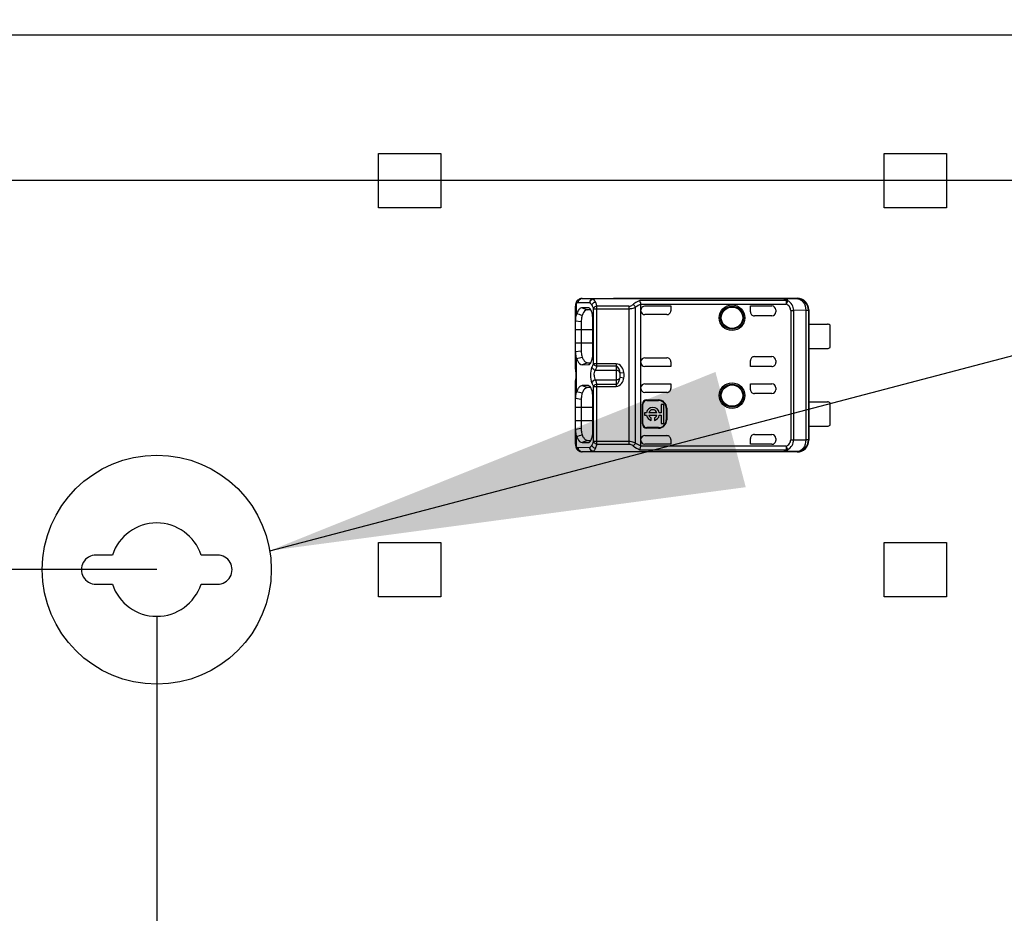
# Model space of a CAD drawing. Header units: millimetres. Extents: x 0 to 210, y 0 to 297.
# Tile 6 of 27: x 72.68 to 79.91, y 145.41 to 151.97. Entities that reach past the tile are written whole.
import ezdxf
from ezdxf.enums import TextEntityAlignment as Align

# ---------------------------------------------------------------- set-up
doc = ezdxf.new("R2010")
doc.units = ezdxf.units.MM
doc.header["$LTSCALE"] = 19.36
doc.linetypes.add('CENTER', pattern=[0.6, 0.375, -0.075, 0.075, -0.075])
doc.layers.get('0').update_dxf_attribs({"linetype": 'CONTINUOUS'})
doc.layers.add('Z_DIM_2D', color=7, linetype='CONTINUOUS')
doc.layers.add('Z_NOTICE', color=7, linetype='CONTINUOUS')
doc.styles.get("Standard").update_dxf_attribs({"font": 'txt', "width": 0.7})
doc.styles.add('TEXTSTYLE_3', font='helveticaneueltw1g-ltcn.otf')
doc.styles.add('TEXTSTYLE_4', font='gdt', dxfattribs={"width": 0.7})
doc.dimstyles.new('DIMSTYLE_1', dxfattribs={"dimtxt": 2.1, "dimasz": 3.5, "dimexe": 1.5, "dimexo": 0, "dimgap": 0.525, "dimtad": 1, "dimdec": 3, "dimlfac": 7.000007, "dimdsep": 46, "dimtxsty": 'TEXTSTYLE_3', "dimblk": '_FILLED', "dimblk1": '_FILLED', "dimblk2": '_FILLED', "dimcen": 0.09, "dimclrt": 5, "dimadec": 3, "dimazin": 2, "dimtol": 1, "dimtp": 0.4, "dimtm": 0.4, "dimtfac": 1, "dimtdec": 3, "dimtofl": 0, "dimtmove": 0, "dimatfit": 3, "dimldrblk": '_FILLED', "dimfxl": 0, "dimtolj": 1, "dimarcsym": 0})
doc.dimstyles.new('DIMSTYLE_2', dxfattribs={"dimtxt": 2.1, "dimasz": 3.5, "dimexe": 1.5, "dimexo": 0, "dimgap": 0.525, "dimtad": 1, "dimdec": 3, "dimlfac": 7.000007, "dimdsep": 46, "dimtxsty": 'TEXTSTYLE_3', "dimblk": '_FILLED', "dimblk1": '_FILLED', "dimblk2": '_FILLED', "dimcen": 0.09, "dimclrt": 5, "dimadec": 3, "dimazin": 2, "dimtol": 1, "dimtp": 0.3, "dimtm": 0.3, "dimtfac": 1, "dimtdec": 3, "dimtofl": 0, "dimtmove": 0, "dimatfit": 3, "dimldrblk": '_FILLED', "dimfxl": 0, "dimtolj": 1, "dimarcsym": 0})
doc.dimstyles.new('DIMSTYLE_5', dxfattribs={"dimtxt": 2.1, "dimasz": 3.5, "dimexe": 1.5, "dimexo": 0, "dimgap": 0.525, "dimtad": 0, "dimtih": 1, "dimtoh": 1, "dimdec": 3, "dimlfac": 7.000007, "dimdsep": 46, "dimtxsty": 'TEXTSTYLE_3', "dimblk": '_FILLED', "dimblk1": '_FILLED', "dimblk2": '_FILLED', "dimcen": 0.09, "dimclrt": 5, "dimadec": 3, "dimazin": 2, "dimtol": 1, "dimtp": 0.3, "dimtm": 0.3, "dimtfac": 1, "dimtdec": 3, "dimtofl": 0, "dimtmove": 0, "dimatfit": 3, "dimldrblk": '_FILLED', "dimfxl": 0, "dimtolj": 1, "dimarcsym": 0})
doc.dimstyles.new('DIMSTYLE_7', dxfattribs={"dimtxt": 2.1, "dimasz": 3.5, "dimexe": 1.5, "dimexo": 0, "dimgap": 0.525, "dimtad": 0, "dimtih": 1, "dimtoh": 1, "dimlfac": 7.000007, "dimdsep": 46, "dimtxsty": 'TEXTSTYLE_3', "dimblk": '_FILLED', "dimblk1": '_FILLED', "dimblk2": '_FILLED', "dimcen": 0.09, "dimclrt": 5, "dimazin": 2, "dimtol": 1, "dimtp": 0.3, "dimtm": 0.3, "dimtfac": 1, "dimtofl": 0, "dimtmove": 0, "dimatfit": 3, "dimldrblk": '_FILLED', "dimfxl": 0, "dimtolj": 1, "dimarcsym": 0})
doc.dimstyles.get("Standard").update_dxf_attribs({"dimtxt": 3.5, "dimasz": 3.5, "dimexe": 1.5, "dimexo": 0, "dimtad": 1, "dimdec": 3, "dimdsep": 46, "dimtxsty": 'Standard', "dimblk": '_FILLED', "dimblk1": '_FILLED', "dimblk2": '_FILLED', "dimcen": 0.09, "dimclrt": 5, "dimadec": 3, "dimazin": 2, "dimtol": 1, "dimtp": 0.001, "dimtm": 0.001, "dimtfac": 1, "dimtdec": 3, "dimtofl": 0, "dimtmove": 0, "dimatfit": 3, "dimldrblk": '_FILLED', "dimfxl": 0, "dimtolj": 1, "dimarcsym": 0})

# ---------------------------------------------------------------- blocks, each defined once
blk = doc.blocks.new('*D2')
at = {"layer": 'Z_DIM_2D', "color": 2, "linetype": 'Continuous', "transparency": 16777216}
for p, q in [((66.6881, 151.8604), (66.6881, 165.4488)), ((147.5451, 151.8604), (147.5451, 165.4488)), ((66.6881, 163.9488), (107.1166, 163.9488)), ((147.5451, 163.9488), (107.1166, 163.9488))]:
    blk.add_line(p, q, dxfattribs=at)
at = {"layer": 'Z_DIM_2D', "color": 5, "linetype": 'Continuous', "transparency": 16777216}
for s, height, style, p in [('566', 2.1, 'TEXTSTYLE_3', (105.025, 164.4738)), ('`', 1.47, 'TEXTSTYLE_4', (107.9981, 164.7888)), ('0.4', 1.47, 'TEXTSTYLE_3', (110.0898, 164.7888))]:
    blk.add_text(s, height=height, dxfattribs=dict(at, style=style)).set_placement(p, align=Align.CENTER)
blk = doc.blocks.new('_FILLED')
at = {"color": 0, "linetype": 'ByBlock'}
blk.add_solid([(0, 0), (-1, 0.125), (-1, -0.125)], dxfattribs=at)
blk = doc.blocks.new('_NONE')
blk = doc.blocks.new('*D5')
at = {"layer": 'Z_DIM_2D', "color": 2, "linetype": 'Continuous', "transparency": 16777216}
for p, q in [((73.6881, 147.9319), (60.1743, 147.9319)), ((61.6743, 147.9319), (61.6743, 145.9676)), ((61.6743, 144.0033), (61.6743, 145.9676)), ((61.6743, 145.9676), (61.6743, 133.4369)), ((66.6881, 144.0033), (60.1743, 144.0033))]:
    blk.add_line(p, q, dxfattribs=at)
at = {"layer": 'Z_DIM_2D', "color": 5, "linetype": 'Continuous', "transparency": 16777216}
for s, height, style, p in [('0.3', 1.47, 'TEXTSTYLE_3', (60.8343, 142.5568)), ('`', 1.47, 'TEXTSTYLE_4', (60.8343, 140.0885)), ('27.5', 2.1, 'TEXTSTYLE_3', (61.1493, 138.3735))]:
    blk.add_text(s, height=height, rotation=90, dxfattribs=dict(at, style=style)).set_placement(p, align=Align.RIGHT)
blk = doc.blocks.new('*D6')
at = {"layer": 'Z_DIM_2D', "color": 2, "linetype": 'Continuous', "transparency": 16777216}
for p, q in [((88.2595, 150.789), (56.784, 150.789)), ((58.284, 150.789), (58.284, 147.3961)), ((58.284, 144.0033), (58.284, 147.3961)), ((58.284, 147.3961), (58.284, 133.4292)), ((66.6881, 144.0033), (56.784, 144.0033))]:
    blk.add_line(p, q, dxfattribs=at)
at = {"layer": 'Z_DIM_2D', "color": 5, "linetype": 'Continuous', "transparency": 16777216}
for s, height, style, p in [('0.3', 1.47, 'TEXTSTYLE_3', (57.444, 142.549)), ('`', 1.47, 'TEXTSTYLE_4', (57.444, 140.0807)), ('47.5', 2.1, 'TEXTSTYLE_3', (57.759, 138.3657))]:
    blk.add_text(s, height=height, rotation=90, dxfattribs=dict(at, style=style)).set_placement(p, align=Align.RIGHT)
blk = doc.blocks.new('*D9')
at = {"layer": 'Z_DIM_2D', "color": 2, "linetype": 'Continuous', "transparency": 16777216}
blk.add_line((73.6881, 147.589), (73.6881, 140.3465), dxfattribs=at)
at = {"layer": 'Z_DIM_2D', "color": 5, "linetype": 'Continuous', "transparency": 16777216}
for s, height, style, p in [('49', 2.1, 'TEXTSTYLE_3', (71.5964, 137.1965)), ('`', 1.47, 'TEXTSTYLE_4', (73.8644, 137.5115)), ('0.3', 1.47, 'TEXTSTYLE_3', (75.956, 137.5115))]:
    blk.add_text(s, height=height, dxfattribs=dict(at, style=style)).set_placement(p, align=Align.CENTER)
blk = doc.blocks.new('*D12')
at = {"layer": 'Z_DIM_2D', "color": 2, "linetype": 'Continuous', "transparency": 16777216}
for p, q in [((88.2595, 150.4461), (88.2595, 143.2979)), ((88.2595, 143.2979), (94.121, 142.257)), ((94.121, 142.257), (94.121, 140.3465))]:
    blk.add_line(p, q, dxfattribs=at)
at = {"layer": 'Z_DIM_2D', "color": 5, "linetype": 'Continuous', "transparency": 16777216}
for s, height, style, p in [('151', 2.1, 'TEXTSTYLE_3', (92.0294, 137.1965)), ('`', 1.47, 'TEXTSTYLE_4', (95.0026, 137.5115)), ('0.3', 1.47, 'TEXTSTYLE_3', (97.0942, 137.5115))]:
    blk.add_text(s, height=height, dxfattribs=dict(at, style=style)).set_placement(p, align=Align.CENTER)
blk = doc.blocks.new('*D13')
at = {"layer": 'Z_DIM_2D', "color": 2, "linetype": 'Continuous', "transparency": 16777216}
for p, q in [((99.688, 147.589), (99.688, 143.1245)), ((99.688, 143.1245), (104.0129, 142.8143)), ((104.0129, 142.8143), (104.0129, 140.3465))]:
    blk.add_line(p, q, dxfattribs=at)
at = {"layer": 'Z_DIM_2D', "color": 5, "linetype": 'Continuous', "transparency": 16777216}
for s, height, style, p in [('231', 2.1, 'TEXTSTYLE_3', (101.9213, 137.1965)), ('`', 1.47, 'TEXTSTYLE_4', (104.8944, 137.5115)), ('0.3', 1.47, 'TEXTSTYLE_3', (106.9861, 137.5115))]:
    blk.add_text(s, height=height, dxfattribs=dict(at, style=style)).set_placement(p, align=Align.CENTER)
blk = doc.blocks.new('*D14')
at = {"layer": 'Z_DIM_2D', "color": 2, "linetype": 'Continuous', "transparency": 16777216}
blk.add_line((114.5452, 147.589), (114.5452, 140.3465), dxfattribs=at)
at = {"layer": 'Z_DIM_2D', "color": 5, "linetype": 'Continuous', "transparency": 16777216}
for s, height, style, p in [('335', 2.1, 'TEXTSTYLE_3', (112.4535, 137.1965)), ('`', 1.47, 'TEXTSTYLE_4', (115.4267, 137.5115)), ('0.3', 1.47, 'TEXTSTYLE_3', (117.5183, 137.5115))]:
    blk.add_text(s, height=height, dxfattribs=dict(at, style=style)).set_placement(p, align=Align.CENTER)
blk = doc.blocks.new('*D16')
at = {"layer": 'Z_DIM_2D', "color": 2, "linetype": 'Continuous', "transparency": 16777216}
for p, q in [((129.1166, 150.4461), (129.1166, 143.2845)), ((129.1166, 143.2845), (134.8166, 142.2069)), ((134.8166, 142.2069), (134.8166, 140.3465))]:
    blk.add_line(p, q, dxfattribs=at)
at = {"layer": 'Z_DIM_2D', "color": 5, "linetype": 'Continuous', "transparency": 16777216}
for s, height, style, p in [('437', 2.1, 'TEXTSTYLE_3', (132.7249, 137.1965)), ('`', 1.47, 'TEXTSTYLE_4', (135.6981, 137.5115)), ('0.3', 1.47, 'TEXTSTYLE_3', (137.7897, 137.5115))]:
    blk.add_text(s, height=height, dxfattribs=dict(at, style=style)).set_placement(p, align=Align.CENTER)
blk = doc.blocks.new('*D17')
at = {"layer": 'Z_DIM_2D', "color": 2, "linetype": 'Continuous', "transparency": 16777216}
for p, q in [((140.545, 147.589), (140.545, 143.014)), ((140.545, 143.014), (144.8263, 142.3936)), ((144.8263, 142.3936), (144.8263, 140.3465))]:
    blk.add_line(p, q, dxfattribs=at)
at = {"layer": 'Z_DIM_2D', "color": 5, "linetype": 'Continuous', "transparency": 16777216}
for s, height, style, p in [('517', 2.1, 'TEXTSTYLE_3', (142.7346, 137.1965)), ('`', 1.47, 'TEXTSTYLE_4', (145.7078, 137.5115)), ('0.3', 1.47, 'TEXTSTYLE_3', (147.7994, 137.5115))]:
    blk.add_text(s, height=height, dxfattribs=dict(at, style=style)).set_placement(p, align=Align.CENTER)

msp = doc.modelspace()

# ---------------------------------------------------------------- linework, layer by layer
at = {"color": 7, "linetype": 'Continuous'}
for p, q in [((66.68808, 151.86042), (147.54514, 151.86042)), ((75.31664, 150.58899), (75.31664, 150.98899)), ((75.31664, 150.98899), (75.77379, 150.98899)), ((75.77379, 150.98899), (75.77379, 150.58899)), ((79.03092, 150.58899), (79.03092, 150.98899)), ((79.03092, 150.98899), (79.48807, 150.98899)), ((79.48807, 150.98899), (79.48807, 150.58899)), ((75.77379, 150.58899), (75.31664, 150.58899)), ((79.48807, 150.58899), (79.03092, 150.58899)), ((76.77931, 149.9101), (76.77935, 149.91014)), ((76.81197, 149.92332), (77.04163, 149.92332)), ((76.89591, 149.92115), (76.89489, 149.92132)), ((78.29338, 149.92133), (76.89506, 149.92133)), ((77.04164, 149.92471), (78.39164, 149.92471)), ((78.39164, 149.92471), (78.38956, 149.92233)), ((76.76317, 149.87127), (76.76307, 149.86676)), ((76.76307, 149.42048), (76.76307, 149.86674)), ((76.76393, 149.87952), (76.76317, 149.87127)), ((76.85919, 149.85472), (76.81225, 149.85511)), ((76.87641, 149.84062), (76.85264, 149.84083)), ((76.86244, 149.85416), (76.85922, 149.85484)), ((76.88211, 149.82792), (76.8794, 149.83477)), ((77.24382, 149.88273), (77.24402, 149.88011)), ((77.24402, 148.84074), (77.24402, 149.88011)), ((77.27259, 149.86835), (77.46307, 149.86835)), ((77.46307, 149.86835), (77.46307, 149.83331)), ((78.04878, 149.82471), (78.04878, 149.86835)), ((78.04878, 149.86835), (78.20593, 149.86835)), ((78.2345, 149.83978), (78.2345, 149.82471)), ((78.47498, 149.83662), (78.47521, 148.88185)), ((78.47521, 149.83899), (78.477, 149.83899)), ((78.47735, 149.83899), (78.47735, 148.88185)), ((76.76309, 149.7591), (76.80579, 149.75345)), ((76.89093, 149.52487), (76.89093, 149.76773)), ((77.43448, 149.80473), (77.27259, 149.80473)), ((78.20593, 149.79614), (78.07736, 149.79614)), ((76.80574, 149.75345), (76.80579, 149.69614)), ((76.8058, 149.69614), (76.8058, 149.59614)), ((78.47704, 149.73542), (78.61307, 149.73542)), ((78.6345, 149.56399), (78.6345, 149.72828)), ((76.7631, 149.53313), (76.80579, 149.53884)), ((76.80579, 149.59614), (76.80573, 149.53884)), ((78.47704, 149.55685), (78.61307, 149.55685)), ((76.76898, 149.48852), (76.77166, 149.48274)), ((77.27259, 149.48754), (77.43448, 149.48754)), ((78.04878, 149.42392), (78.04878, 149.46756)), ((78.07736, 149.49614), (78.20593, 149.49614)), ((78.2345, 149.46756), (78.2345, 149.45249)), ((76.76307, 149.42047), (76.76314, 149.41672)), ((76.76314, 149.41672), (76.7632, 149.41523)), ((76.7632, 149.41523), (76.76355, 149.41035)), ((76.76355, 149.41035), (76.7641, 149.40488)), ((76.7641, 149.40488), (76.76553, 149.39269)), ((76.85264, 149.45143), (76.81219, 149.43717)), ((76.81219, 149.43717), (76.85915, 149.43756)), ((76.8526, 149.45144), (76.87649, 149.45165)), ((76.85916, 149.43754), (76.86329, 149.4383)), ((76.87934, 149.45741), (76.882, 149.46419)), ((77.46307, 149.42392), (77.27259, 149.42392)), ((77.46307, 149.45896), (77.46307, 149.42392)), ((78.20593, 149.42392), (78.04878, 149.42392)), ((77.09164, 149.36161), (77.09164, 149.36314)), ((77.09164, 149.35634), (77.09164, 149.36161)), ((76.7632, 149.30562), (76.76307, 149.30036)), ((76.76307, 148.85409), (76.76307, 149.30035)), ((76.85919, 149.28329), (76.81225, 149.28368)), ((76.87641, 149.26919), (76.85264, 149.2694)), ((76.86244, 149.28274), (76.85922, 149.28341)), ((76.88211, 149.25649), (76.8794, 149.26334)), ((77.27259, 149.29692), (77.46307, 149.29692)), ((77.46307, 149.29692), (77.46307, 149.26188)), ((78.04878, 149.25328), (78.04878, 149.29692)), ((78.04878, 149.29692), (78.20593, 149.29692)), ((78.2345, 149.26835), (78.2345, 149.25328)), ((76.8058, 149.18202), (76.76309, 149.18768)), ((76.80578, 149.18202), (76.8058, 149.02471)), ((76.89093, 148.95344), (76.89093, 149.1963)), ((77.43448, 149.2333), (77.27259, 149.2333)), ((77.28688, 149.17849), (77.37259, 149.17849)), ((78.20593, 149.22471), (78.07736, 149.22471)), ((77.25453, 149.00328), (77.25453, 149.14614)), ((77.25831, 149.00328), (77.25831, 149.14614)), ((77.28688, 149.17471), (77.37259, 149.17471)), ((77.39378, 149.1456), (77.39378, 149.08449)), ((77.41271, 149.1456), (77.39378, 149.1456)), ((77.41271, 149.00446), (77.41271, 149.1456)), ((77.42973, 149.11756), (77.42973, 149.03185)), ((77.43351, 149.11756), (77.43351, 149.03185)), ((78.47704, 149.16399), (78.61307, 149.16399)), ((78.6345, 148.99256), (78.6345, 149.15685)), ((77.26985, 149.08449), (77.26985, 149.06556)), ((77.28466, 149.08449), (77.26985, 149.08449)), ((77.26985, 149.06556), (77.28466, 149.06556)), ((77.36141, 149.08449), (77.3024, 149.08449)), ((77.3024, 149.06556), (77.36141, 149.06556)), ((77.32008, 149.02831), (77.32008, 149.04639)), ((77.34373, 149.04639), (77.34373, 149.02831)), ((77.39378, 149.08449), (77.37915, 149.08449)), ((77.37915, 149.06556), (77.39378, 149.06556)), ((77.39378, 149.06556), (77.39378, 149.00446)), ((76.80579, 148.96741), (76.76307, 148.96154)), ((76.80579, 149.02471), (76.80573, 148.96742)), ((77.37259, 148.97471), (77.28688, 148.97471)), ((77.37259, 148.97093), (77.28688, 148.97093)), ((77.39378, 149.00446), (77.41271, 149.00446)), ((78.47704, 148.98542), (78.61307, 148.98542)), ((76.87934, 148.88598), (76.882, 148.89276)), ((77.27259, 148.91612), (77.43448, 148.91612)), ((78.04878, 148.85249), (78.04878, 148.89614)), ((78.07736, 148.92471), (78.20593, 148.92471)), ((78.2345, 148.89614), (78.2345, 148.88107)), ((76.77142, 148.82018), (76.7761, 148.81397)), ((76.85264, 148.88), (76.81219, 148.86574)), ((76.81219, 148.86574), (76.85915, 148.86613)), ((76.8526, 148.88001), (76.87649, 148.88022)), ((76.85916, 148.86611), (76.86329, 148.86687)), ((77.24402, 148.84074), (77.24382, 148.8381)), ((77.46307, 148.85249), (77.27259, 148.85249)), ((77.46307, 148.88753), (77.46307, 148.85249)), ((78.20593, 148.85249), (78.04878, 148.85249)), ((78.47521, 148.88185), (78.47735, 148.88185)), ((76.7761, 148.81397), (76.77934, 148.81071)), ((76.81163, 148.79751), (76.81267, 148.79753)), ((77.04163, 148.79752), (76.81198, 148.79752)), ((76.89488, 148.79952), (76.8959, 148.79969)), ((76.89505, 148.79951), (78.29338, 148.79951)), ((78.39124, 148.79614), (77.04164, 148.79614)), ((75.31664, 147.73185), (75.31664, 148.13185)), ((75.31664, 148.13185), (75.77379, 148.13185)), ((75.77379, 148.13185), (75.77379, 147.73185)), ((79.03092, 147.73185), (79.03092, 148.13185)), ((79.03092, 148.13185), (79.48807, 148.13185)), ((79.48807, 148.13185), (79.48807, 147.73185)), ((73.36239, 148.039), (73.24165, 148.039)), ((74.1345, 148.039), (74.01376, 148.039)), ((73.24165, 147.82471), (73.36239, 147.82471)), ((74.01376, 147.82471), (74.1345, 147.82471)), ((75.77379, 147.73185), (75.31664, 147.73185)), ((79.48807, 147.73185), (79.03092, 147.73185))]:
    msp.add_line(p, q, dxfattribs=at)
at = {"color": 9, "linetype": 'Continuous'}
for p, q in [((76.81197, 149.92332), (76.89506, 149.92133)), ((76.89475, 149.92059), (76.89554, 149.9211)), ((78.29338, 149.92058), (76.89505, 149.92058)), ((78.31164, 149.90833), (77.23493, 149.90833)), ((78.29338, 149.92133), (78.38956, 149.92233)), ((78.29338, 149.92133), (78.29338, 149.92058)), ((78.32386, 149.90627), (78.31164, 149.88273)), ((76.77167, 149.80959), (76.77167, 149.88896)), ((76.78512, 149.89476), (76.86754, 149.89277)), ((76.81225, 149.85511), (76.85266, 149.84083)), ((76.86225, 149.85363), (76.85919, 149.85472)), ((76.86754, 149.89277), (76.86819, 149.89277)), ((76.89395, 149.84838), (76.89395, 149.4439)), ((76.89395, 149.84838), (77.15506, 149.84838)), ((76.9208, 149.42594), (76.9208, 149.86633)), ((77.15506, 149.86633), (76.9208, 149.86633)), ((77.15506, 149.86633), (77.15506, 148.85451)), ((77.20362, 148.86141), (77.20362, 149.85944)), ((77.24382, 149.88273), (78.31164, 149.88273)), ((78.31165, 149.89667), (78.31165, 149.88273)), ((78.34416, 149.8357), (78.36605, 149.83581)), ((78.34416, 149.8357), (78.34416, 148.88515)), ((78.45493, 149.83662), (78.36605, 149.83581)), ((78.36605, 148.88503), (78.36605, 149.83581)), ((78.45493, 149.83662), (78.45493, 148.88422)), ((78.45493, 149.83662), (78.47498, 149.83662)), ((76.76307, 149.69614), (76.89093, 149.69614)), ((76.89093, 149.59614), (76.76307, 149.59614)), ((76.77166, 149.23812), (76.77166, 149.48274)), ((76.76319, 149.41672), (76.76313, 149.42048)), ((76.76319, 149.41672), (76.7632, 149.41523)), ((77.06307, 149.4439), (76.89395, 149.4439)), ((77.06307, 149.39563), (76.91109, 149.39563)), ((76.9208, 149.42594), (76.91916, 149.42629)), ((77.06307, 149.42594), (76.9208, 149.42594)), ((77.06307, 149.4439), (77.06307, 149.27695)), ((76.76444, 149.3146), (76.76695, 149.33216)), ((76.91109, 149.32522), (77.06307, 149.32522)), ((77.09117, 149.34443), (77.11926, 149.34017)), ((77.09118, 149.37637), (77.11926, 149.38068)), ((77.09141, 149.37402), (77.09118, 149.37637)), ((77.09155, 149.37145), (77.09141, 149.37402)), ((77.09164, 149.36314), (77.09155, 149.37145)), ((76.76307, 149.30035), (76.76325, 149.30412)), ((76.76319, 149.30412), (76.7632, 149.30562)), ((76.81225, 149.28368), (76.85266, 149.26941)), ((76.86225, 149.2822), (76.85919, 149.28329)), ((76.89395, 149.27695), (76.89395, 148.87247)), ((76.89395, 149.27695), (77.06307, 149.27695)), ((76.9208, 148.85451), (76.9208, 149.29491)), ((76.9208, 149.29491), (77.06307, 149.29491)), ((77.28688, 149.17471), (77.28688, 149.17849)), ((77.37259, 149.17849), (77.37259, 149.17471)), ((76.76307, 149.12471), (76.89093, 149.12471)), ((77.25453, 149.14614), (77.25831, 149.14614)), ((77.42973, 149.11756), (77.43351, 149.11756)), ((76.89093, 149.02471), (76.76307, 149.02471)), ((77.25831, 149.00328), (77.25453, 149.00328)), ((77.28688, 148.97093), (77.28688, 148.97471)), ((77.37259, 148.97471), (77.37259, 148.97093)), ((77.43351, 149.03185), (77.42973, 149.03185)), ((76.77168, 148.83188), (76.77168, 148.91127)), ((76.8682, 148.82808), (76.78512, 148.82609)), ((77.15506, 148.87247), (76.89395, 148.87247)), ((76.9208, 148.85451), (77.15506, 148.85451)), ((78.31164, 148.8381), (77.24382, 148.8381)), ((78.31164, 148.8381), (78.31164, 148.81251)), ((78.32389, 148.81451), (78.31164, 148.8381)), ((78.34416, 148.88515), (78.36605, 148.88503)), ((78.36605, 148.88503), (78.45493, 148.88422)), ((78.47498, 148.88422), (78.45493, 148.88422)), ((76.89505, 148.79951), (76.81198, 148.79752)), ((76.89557, 148.79974), (76.89475, 148.80025)), ((76.89505, 148.80026), (78.29338, 148.80026)), ((77.23552, 148.81251), (78.31164, 148.81251)), ((78.29338, 148.80026), (78.29338, 148.79951)), ((78.38956, 148.79851), (78.29338, 148.79951)), ((78.38956, 148.79851), (78.39125, 148.79614))]:
    msp.add_line(p, q, dxfattribs=at)
at = {"color": 7, "linetype": 'Continuous'}
for points in [[(76.77935, 149.91013), (76.77677, 149.9076), (76.77195, 149.90149), (76.76822, 149.89467), (76.76558, 149.88731), (76.76393, 149.87952)], [(76.76532, 149.32636), (76.76456, 149.32001), (76.76389, 149.31404), (76.76338, 149.30842), (76.76321, 149.30563)], [(76.76553, 149.39269), (76.76627, 149.38592), (76.76693, 149.37871), (76.76742, 149.37116), (76.76766, 149.36336), (76.76763, 149.35551), (76.76732, 149.34776), (76.76678, 149.34025), (76.76608, 149.33311), (76.76532, 149.32636)], [(76.76307, 148.85408), (76.76312, 148.85082), (76.76377, 148.84248), (76.76529, 148.8346), (76.76781, 148.82713), (76.77142, 148.82018)]]:
    msp.add_lwpolyline(points, dxfattribs=at)
for centre, radius in [((77.91307, 149.78185), 0.09385), ((77.91307, 149.78185), 0.07857), ((77.91307, 149.21042), 0.09385), ((77.91307, 149.21042), 0.07857)]:
    msp.add_circle(centre, radius, dxfattribs=at)
at = {"color": 9, "linetype": 'Continuous'}
for centre in [(77.91307, 149.78185), (77.91307, 149.21042)]:
    msp.add_circle(centre, 0.08368, dxfattribs=at)
at = {"color": 7, "linetype": 'CENTER'}
msp.add_circle((73.68807, 147.93185), 0.8412, dxfattribs=at)
at = {"color": 9, "linetype": 'Continuous'}
for centre, radius, start, end in [((76.81206, 149.898), 0.02532, 90.195422, 99.748763), ((76.8395, 149.42133), 0.07645, 183.456303, 184.532085), ((76.92171, 149.36042), 0.19859, 354.146195, 5.853517), ((76.81206, 148.82284), 0.02532, 260.260283, 269.814722)]:
    msp.add_arc(centre, radius, start, end, dxfattribs=at)
at = {"color": 7, "linetype": 'Continuous'}
for centre, radius, start, end in [((78.38926, 149.83661), 0.08572, 0.00382, 89.796907), ((78.39164, 149.839), 0.08571, 359.999822, 89.999568), ((76.85243, 149.81757), 0.02326, 89.486185, 96.626345), ((77.27262, 149.83976), 0.0286, 153.014375, 179.97335), ((78.20592, 149.83977), 0.02858, 0.010416, 89.991919), ((76.8237, 149.78201), 0.05888, 152.086182, 158.7683), ((73.99345, 139.03036), 11.13182, 75.33371, 75.547245), ((78.20593, 149.82471), 0.02857, 270, 360), ((78.61307, 149.69971), 0.03571, 53.130102, 90), ((78.61307, 149.59256), 0.03571, 270, 306.869898), ((74.469, 158.45167), 9.26025, 284.398892, 284.655602), ((78.20593, 149.46756), 0.02857, 0, 90), ((76.85243, 149.24614), 0.02326, 89.486181, 96.626344), ((78.20593, 149.25328), 0.02857, 270, 360), ((73.89422, 138.04464), 11.55775, 75.377808, 75.583502), ((77.28688, 149.14614), 0.03235, 90, 180), ((77.37259, 149.11756), 0.06092, 0, 90), ((77.28688, 149.14614), 0.02857, 90, 180), ((77.33191, 149.07503), 0.04819, 11.327261, 168.672739), ((77.33191, 149.07503), 0.03099, 17.784655, 162.217904), ((77.37259, 149.11756), 0.05714, 359.984053, 90.01232), ((78.61307, 149.12828), 0.03571, 53.130102, 90), ((77.33191, 149.07503), 0.04819, 191.327261, 255.795811), ((77.33191, 149.07503), 0.03099, 197.784655, 247.568017), ((77.33191, 149.07503), 0.04819, 284.204189, 348.672739), ((77.33191, 149.07503), 0.03099, 292.431983, 342.215345), ((77.28688, 149.00328), 0.03235, 180, 270), ((77.28688, 149.00328), 0.02857, 180, 270), ((77.37259, 149.03185), 0.05714, 269.983957, 0.012262), ((77.37259, 149.03185), 0.06092, 270, 360), ((78.61307, 149.02114), 0.03571, 270, 306.869898), ((76.82597, 148.93992), 0.06139, 201.50001, 207.818717), ((74.50429, 157.72704), 9.10312, 284.423601, 284.684711), ((78.20593, 148.89614), 0.02857, 0.001296, 90), ((77.2726, 148.88107), 0.02858, 180.007462, 269.991792), ((78.38926, 148.88423), 0.08572, 270.202848, 359.99618), ((78.39164, 148.88185), 0.08571, 269.732264, 359.990358), ((73.68807, 147.93185), 0.34286, 18.209894, 161.790106), ((73.24165, 147.93185), 0.10714, 89.999809, 269.999809), ((74.1345, 147.93185), 0.10714, 269.999809, 90.000191), ((73.68807, 147.93185), 0.34286, 198.209894, 341.790106)]:
    msp.add_arc(centre, radius, start, end, dxfattribs=at)
for centre, major_axis, ratio, start_param, end_param in [((77.27259, 149.8333), (0, 0.02858), 0.9998477, -4.7123887, -3.1415927), ((77.43449, 149.8333), (0.02021, 0.02021), 0.9996955, 3.9268385, 5.4979394), ((78.07736, 149.82471), (0.02858, 0), 0.9998477, 3.1415919, 4.712389), ((77.27259, 149.45897), (0, 0.02858), 0.9998477, 0, 1.4133673), ((77.43449, 149.45897), (0.02021, -0.02021), 0.9996955, 0.7852456, 2.3563468), ((78.07736, 149.46756), (0.02858, 0), 0.9998477, 1.5707963, 3.1415927), ((77.27259, 149.45249), (0, 0.02857), 0.9999939, -4.712389, -3.1415927), ((78.20593, 149.45249), (0, 0.02857), 0.9999939, -3.1415927, -1.5707963), ((77.27259, 149.26188), (0, 0.02858), 0.9998477, -4.712389, -3.1415927), ((77.27259, 149.26835), (0, 0.02857), 0.9999939, 0, 1.411093), ((77.43449, 149.26188), (0.02021, 0.02021), 0.9996955, 3.9268385, 5.4979394), ((78.07736, 149.25328), (0.02858, 0), 0.9998477, 3.1415919, 4.712389), ((78.20593, 149.26835), (0, 0.02857), 0.9999939, -1.5707963, 0), ((77.27259, 148.88754), (0, 0.02858), 0.9998477, 0, 1.4133673), ((77.43449, 148.88754), (0.02021, -0.02021), 0.9996955, 0.7852459, 2.3563468), ((78.07736, 148.89614), (0.02858, 0), 0.9998477, 1.5707963, 3.1415927), ((78.20593, 148.88107), (0, 0.02857), 0.9999939, -3.1415937, -1.5707963)]:
    msp.add_ellipse(centre, major_axis=major_axis, ratio=ratio, start_param=start_param, end_param=end_param, dxfattribs=at)
at = {"color": 9, "linetype": 'Continuous'}
for points in [[(76.77168, 149.88896), (76.77089, 149.89641), (76.77377, 149.90506), (76.77931, 149.9101)], [(78.32386, 149.90627), (78.32002, 149.9078), (78.31577, 149.90845), (78.31164, 149.90833)], [(77.24402, 149.88011), (77.22988, 149.87474), (77.21617, 149.86788), (77.20362, 149.85944)], [(77.08149, 149.31251), (77.08655, 149.32241), (77.08992, 149.33338), (77.09117, 149.34443)], [(77.09117, 149.34443), (77.09168, 149.34837), (77.09164, 149.35237), (77.09164, 149.35634)], [(76.76319, 149.30412), (76.76342, 149.30763), (76.76392, 149.31112), (76.76444, 149.3146)], [(76.77168, 148.83188), (76.77089, 148.82442), (76.77377, 148.81577), (76.77932, 148.81073)], [(77.18743, 148.84099), (77.20183, 148.82916), (77.21825, 148.81948), (77.23552, 148.81251)], [(77.20362, 148.8614), (77.21617, 148.85296), (77.22988, 148.84611), (77.24402, 148.84074)], [(78.31164, 148.81251), (78.31578, 148.81234), (78.32003, 148.81301), (78.32389, 148.81451)]]:
    msp.add_open_spline(points, degree=3, dxfattribs=at)
at = {"color": 7, "linetype": 'Continuous'}
for points, knots in [([(76.81158, 149.92333), (76.80853, 149.92333), (76.79672, 149.92212), (76.78577, 149.91598), (76.77931, 149.9101)], [0, 0, 0, 0, 0.2589004, 1, 1, 1, 1]), ([(77.24382, 149.88273), (77.24336, 149.88541), (77.24152, 149.89421), (77.23896, 149.90342), (77.23493, 149.90833)], [0, 0, 0, 0, 0.2994174, 1, 1, 1, 1]), ([(78.31164, 149.90833), (78.31178, 149.90762), (78.31161, 149.90369), (78.31138, 149.89981), (78.31165, 149.89667)], [0, 0, 0, 0, 0.1876605, 1, 1, 1, 1]), ([(78.38956, 149.92233), (78.39818, 149.92227), (78.41639, 149.91714), (78.44589, 149.88994), (78.45487, 149.85776), (78.45493, 149.83662)], [0, 0, 0, 0, 0.220069, 0.4600823, 1, 1, 1, 1]), ([(76.81222, 149.85503), (76.80841, 149.85501), (76.79726, 149.85165), (76.78264, 149.835), (76.77518, 149.81915), (76.77167, 149.80959)], [0, 0, 0, 0, 0.1789345, 0.5217492, 1, 1, 1, 1]), ([(76.84975, 149.84067), (76.84615, 149.84026), (76.82757, 149.83299), (76.81816, 149.81344), (76.81187, 149.79909)], [0, 0, 0, 0, 0.1875835, 1, 1, 1, 1]), ([(76.87318, 149.84556), (76.87238, 149.84663), (76.86944, 149.85018), (76.86556, 149.85315), (76.86244, 149.85418)], [0, 0, 0, 0, 0.2901679, 1, 1, 1, 1]), ([(76.89099, 149.76773), (76.89097, 149.7733), (76.89021, 149.79359), (76.88697, 149.81398), (76.88211, 149.82792)], [0, 0, 0, 0, 0.27386, 1, 1, 1, 1]), ([(76.76882, 149.80334), (76.76762, 149.80026), (76.76348, 149.78577), (76.76308, 149.77058), (76.76307, 149.75889)], [0, 0, 0, 0, 0.2203663, 1, 1, 1, 1]), ([(76.81187, 149.79909), (76.81077, 149.79578), (76.80704, 149.78082), (76.80585, 149.76535), (76.80574, 149.75345)], [0, 0, 0, 0, 0.2266117, 1, 1, 1, 1]), ([(76.80573, 149.53884), (76.8057, 149.53464), (76.80607, 149.51927), (76.80826, 149.50375), (76.81188, 149.49315)], [0, 0, 0, 0, 0.2726941, 1, 1, 1, 1]), ([(76.76307, 149.53325), (76.76308, 149.52907), (76.76343, 149.51406), (76.76492, 149.49863), (76.76898, 149.48852)], [0, 0, 0, 0, 0.276902, 1, 1, 1, 1]), ([(76.77166, 149.48274), (76.7741, 149.47607), (76.78202, 149.45794), (76.79849, 149.4372), (76.81214, 149.43731)], [0, 0, 0, 0, 0.3425035, 1, 1, 1, 1]), ([(76.81188, 149.49315), (76.81459, 149.48698), (76.82295, 149.46988), (76.83948, 149.45132), (76.8526, 149.45144)], [0, 0, 0, 0, 0.3394413, 1, 1, 1, 1]), ([(76.882, 149.46419), (76.88348, 149.46841), (76.88914, 149.48815), (76.89094, 149.50885), (76.89095, 149.52487)], [0, 0, 0, 0, 0.2183536, 1, 1, 1, 1]), ([(76.86329, 149.43827), (76.86418, 149.43858), (76.86813, 149.44047), (76.87125, 149.44376), (76.87326, 149.44651)], [0, 0, 0, 0, 0.2172865, 1, 1, 1, 1]), ([(76.81222, 149.2836), (76.80841, 149.28358), (76.79725, 149.28022), (76.78263, 149.26355), (76.77517, 149.24769), (76.77166, 149.23812)], [0, 0, 0, 0, 0.1789107, 0.52174, 1, 1, 1, 1]), ([(76.84975, 149.26925), (76.84615, 149.26883), (76.82757, 149.26156), (76.81816, 149.24201), (76.81187, 149.22767)], [0, 0, 0, 0, 0.1875835, 1, 1, 1, 1]), ([(76.87318, 149.27413), (76.87238, 149.2752), (76.86944, 149.27875), (76.86556, 149.28172), (76.86244, 149.28275)], [0, 0, 0, 0, 0.2901692, 1, 1, 1, 1]), ([(76.89099, 149.1963), (76.89097, 149.20187), (76.89021, 149.22216), (76.88697, 149.24255), (76.88211, 149.25649)], [0, 0, 0, 0, 0.2738595, 1, 1, 1, 1]), ([(76.77166, 149.23812), (76.77055, 149.23603), (76.76622, 149.22653), (76.76459, 149.21605), (76.76388, 149.20806)], [0, 0, 0, 0, 0.2280538, 1, 1, 1, 1]), ([(76.81187, 149.22767), (76.81078, 149.22436), (76.80704, 149.2094), (76.80585, 149.19392), (76.80578, 149.18202)], [0, 0, 0, 0, 0.2266209, 1, 1, 1, 1]), ([(76.76307, 148.96197), (76.76307, 148.95782), (76.76341, 148.94287), (76.76489, 148.92753), (76.76885, 148.91742)], [0, 0, 0, 0, 0.2764812, 1, 1, 1, 1]), ([(76.80573, 148.96742), (76.80569, 148.96321), (76.80607, 148.94783), (76.80826, 148.93231), (76.81189, 148.92171)], [0, 0, 0, 0, 0.2727032, 1, 1, 1, 1]), ([(76.77168, 148.91127), (76.77412, 148.9046), (76.78203, 148.88649), (76.7985, 148.86577), (76.81214, 148.86588)], [0, 0, 0, 0, 0.3425044, 1, 1, 1, 1]), ([(76.81189, 148.92171), (76.8146, 148.91554), (76.82296, 148.89844), (76.83948, 148.87989), (76.8526, 148.88001)], [0, 0, 0, 0, 0.3394305, 1, 1, 1, 1]), ([(76.882, 148.89276), (76.88348, 148.89698), (76.88914, 148.91672), (76.89094, 148.93742), (76.89095, 148.95344)], [0, 0, 0, 0, 0.2183536, 1, 1, 1, 1]), ([(76.86329, 148.86684), (76.86418, 148.86715), (76.86813, 148.86904), (76.87125, 148.87234), (76.87326, 148.87508)], [0, 0, 0, 0, 0.2172863, 1, 1, 1, 1]), ([(77.23552, 148.81251), (77.23652, 148.81386), (77.24072, 148.82191), (77.24267, 148.83086), (77.24382, 148.8381)], [0, 0, 0, 0, 0.1864078, 1, 1, 1, 1]), ([(78.45493, 148.88422), (78.45487, 148.86308), (78.44589, 148.8309), (78.41639, 148.80371), (78.39818, 148.79857), (78.38956, 148.79851)], [0, 0, 0, 0, 0.5399176, 0.7799309, 1, 1, 1, 1]), ([(76.77932, 148.81073), (76.78578, 148.80486), (76.79671, 148.79873), (76.8085, 148.79752), (76.81155, 148.79751)], [0, 0, 0, 0, 0.7411355, 1, 1, 1, 1])]:
    msp.add_open_spline(points, degree=3, knots=knots, dxfattribs=at)
at = {"color": 9, "linetype": 'Continuous'}
for points, knots in [([(76.78512, 149.89476), (76.78514, 149.90129), (76.78948, 149.91456), (76.80158, 149.9219), (76.80777, 149.92296)], [0, 0, 0, 0, 0.5097103, 1, 1, 1, 1]), ([(76.89506, 149.92133), (76.88814, 149.92131), (76.87357, 149.91476), (76.86822, 149.89998), (76.8682, 149.89276)], [0, 0, 0, 0, 0.4890243, 1, 1, 1, 1]), ([(76.89554, 149.9211), (76.88863, 149.92085), (76.8743, 149.91433), (76.86861, 149.89992), (76.8682, 149.89276)], [0, 0, 0, 0, 0.4909555, 1, 1, 1, 1]), ([(76.8682, 149.89276), (76.86871, 149.89959), (76.87466, 149.91317), (76.88796, 149.91975), (76.89464, 149.92049)], [0, 0, 0, 0, 0.5048995, 1, 1, 1, 1]), ([(76.91027, 149.89848), (76.90916, 149.90094), (76.90522, 149.90896), (76.90001, 149.91672), (76.89505, 149.92058)], [0, 0, 0, 0, 0.2998921, 1, 1, 1, 1]), ([(77.23493, 149.90833), (77.22226, 149.90299), (77.20587, 149.89402), (77.19111, 149.88286), (77.18743, 149.87985)], [0, 0, 0, 0, 0.7433247, 1, 1, 1, 1]), ([(78.32386, 149.90627), (78.32188, 149.91064), (78.31349, 149.92055), (78.30053, 149.92131), (78.29338, 149.92133)], [0, 0, 0, 0, 0.4020143, 1, 1, 1, 1]), ([(78.29338, 149.92058), (78.29852, 149.92029), (78.30843, 149.92011), (78.3114, 149.91129), (78.31164, 149.90833)], [0, 0, 0, 0, 0.6343587, 1, 1, 1, 1]), ([(78.36605, 149.83581), (78.36586, 149.85), (78.35766, 149.87883), (78.33598, 149.89899), (78.32386, 149.90627)], [0, 0, 0, 0, 0.5009205, 1, 1, 1, 1]), ([(76.77168, 149.88896), (76.77019, 149.88789), (76.76426, 149.88204), (76.76307, 149.87306), (76.76307, 149.86674)], [0, 0, 0, 0, 0.2251546, 1, 1, 1, 1]), ([(76.77167, 149.88896), (76.77271, 149.8899), (76.77653, 149.893), (76.78157, 149.89485), (76.78512, 149.89476)], [0, 0, 0, 0, 0.2825722, 1, 1, 1, 1]), ([(76.86819, 149.89277), (76.8696, 149.89186), (76.87588, 149.88693), (76.88042, 149.88013), (76.88342, 149.87463)], [0, 0, 0, 0, 0.2116246, 1, 1, 1, 1]), ([(76.88342, 149.87463), (76.8853, 149.88354), (76.89529, 149.89424), (76.90707, 149.89794), (76.91027, 149.89848)], [0, 0, 0, 0, 0.7374008, 1, 1, 1, 1]), ([(76.88342, 149.87463), (76.88444, 149.87277), (76.8887, 149.86434), (76.89189, 149.8554), (76.89395, 149.84838)], [0, 0, 0, 0, 0.2247274, 1, 1, 1, 1]), ([(76.9208, 149.86633), (76.9178, 149.8658), (76.9074, 149.8628), (76.89688, 149.85574), (76.89395, 149.84838)], [0, 0, 0, 0, 0.2774082, 1, 1, 1, 1]), ([(76.9208, 149.86633), (76.92006, 149.86937), (76.91723, 149.88029), (76.91363, 149.89104), (76.91027, 149.89848)], [0, 0, 0, 0, 0.2767387, 1, 1, 1, 1]), ([(77.15506, 149.86633), (77.15823, 149.86636), (77.17009, 149.86798), (77.18073, 149.87434), (77.18743, 149.87985)], [0, 0, 0, 0, 0.2676764, 1, 1, 1, 1]), ([(77.15506, 149.84838), (77.15947, 149.84844), (77.17613, 149.84945), (77.19246, 149.85434), (77.20362, 149.85944)], [0, 0, 0, 0, 0.2641513, 1, 1, 1, 1]), ([(77.20362, 149.85944), (77.20084, 149.86552), (77.19571, 149.87292), (77.18909, 149.87864), (77.18743, 149.87985)], [0, 0, 0, 0, 0.7650402, 1, 1, 1, 1]), ([(78.34416, 149.8357), (78.34367, 149.84553), (78.33702, 149.86585), (78.32011, 149.87755), (78.31164, 149.88273)], [0, 0, 0, 0, 0.4979509, 1, 1, 1, 1]), ([(76.76697, 149.3885), (76.76666, 149.39114), (76.76544, 149.40007), (76.76379, 149.40895), (76.76329, 149.41529)], [0, 0, 0, 0, 0.2947245, 1, 1, 1, 1]), ([(76.88424, 149.4191), (76.8763, 149.4008), (76.87021, 149.36048), (76.87589, 149.31977), (76.88424, 149.30175)], [0, 0, 0, 0, 0.5009393, 1, 1, 1, 1]), ([(76.89395, 149.4439), (76.89326, 149.44157), (76.89059, 149.43309), (76.88724, 149.42482), (76.88424, 149.4191)], [0, 0, 0, 0, 0.2731708, 1, 1, 1, 1]), ([(76.91109, 149.39563), (76.9018, 149.39721), (76.88982, 149.40492), (76.88486, 149.41632), (76.88424, 149.4191)], [0, 0, 0, 0, 0.7683841, 1, 1, 1, 1]), ([(76.89395, 149.4439), (76.89477, 149.44181), (76.90063, 149.43279), (76.91131, 149.42878), (76.91916, 149.42629)], [0, 0, 0, 0, 0.2138054, 1, 1, 1, 1]), ([(76.90009, 149.36042), (76.89958, 149.36729), (76.90185, 149.37981), (76.90717, 149.39162), (76.91109, 149.39563)], [0, 0, 0, 0, 0.5516228, 1, 1, 1, 1]), ([(76.91109, 149.39563), (76.91203, 149.39782), (76.91594, 149.4077), (76.91887, 149.41794), (76.9208, 149.42594)], [0, 0, 0, 0, 0.2249834, 1, 1, 1, 1]), ([(77.11926, 149.38068), (77.11701, 149.39554), (77.10579, 149.42386), (77.07776, 149.4439), (77.06307, 149.4439)], [0, 0, 0, 0, 0.5056663, 1, 1, 1, 1]), ([(77.09118, 149.37637), (77.09009, 149.38617), (77.08506, 149.4035), (77.07278, 149.42562), (77.06307, 149.42594)], [0, 0, 0, 0, 0.5035458, 1, 1, 1, 1]), ([(77.09118, 149.37637), (77.08995, 149.38188), (77.08183, 149.39244), (77.06943, 149.39563), (77.06307, 149.39563)], [0, 0, 0, 0, 0.470052, 1, 1, 1, 1]), ([(76.76695, 149.33216), (76.76748, 149.33671), (76.76919, 149.35544), (76.76867, 149.37438), (76.76697, 149.3885)], [0, 0, 0, 0, 0.2436459, 1, 1, 1, 1]), ([(76.91109, 149.32522), (76.9018, 149.32363), (76.88982, 149.31592), (76.88486, 149.30452), (76.88424, 149.30175)], [0, 0, 0, 0, 0.768384, 1, 1, 1, 1]), ([(76.90009, 149.36042), (76.89982, 149.35354), (76.90181, 149.34107), (76.90713, 149.32918), (76.91109, 149.32522)], [0, 0, 0, 0, 0.5516416, 1, 1, 1, 1]), ([(76.9208, 149.29491), (76.92011, 149.29774), (76.91746, 149.30802), (76.91412, 149.31814), (76.91109, 149.32522)], [0, 0, 0, 0, 0.2745511, 1, 1, 1, 1]), ([(77.09117, 149.34443), (77.08993, 149.33893), (77.0818, 149.3284), (77.06943, 149.32522), (77.06307, 149.32522)], [0, 0, 0, 0, 0.4701113, 1, 1, 1, 1]), ([(77.06307, 149.27695), (77.07775, 149.27842), (77.1064, 149.29604), (77.11636, 149.32545), (77.11926, 149.34017)], [0, 0, 0, 0, 0.4959693, 1, 1, 1, 1]), ([(76.88424, 149.30175), (76.88517, 149.29996), (76.88905, 149.29196), (76.89201, 149.28354), (76.89395, 149.27695)], [0, 0, 0, 0, 0.226663, 1, 1, 1, 1]), ([(76.89395, 149.27695), (76.89479, 149.27906), (76.90109, 149.28834), (76.9122, 149.29338), (76.9208, 149.29491)], [0, 0, 0, 0, 0.2066034, 1, 1, 1, 1]), ([(77.06307, 149.29491), (77.06534, 149.29489), (77.07393, 149.2986), (77.07856, 149.30671), (77.08149, 149.31251)], [0, 0, 0, 0, 0.25903, 1, 1, 1, 1]), ([(76.76307, 148.85409), (76.76307, 148.85167), (76.76335, 148.84367), (76.76705, 148.83517), (76.77168, 148.83188)], [0, 0, 0, 0, 0.2994037, 1, 1, 1, 1]), ([(76.78512, 148.82609), (76.78157, 148.826), (76.77654, 148.82784), (76.77271, 148.83094), (76.77168, 148.83188)], [0, 0, 0, 0, 0.7175154, 1, 1, 1, 1]), ([(76.80778, 148.79788), (76.80158, 148.79895), (76.78948, 148.80628), (76.78514, 148.81955), (76.78512, 148.82609)], [0, 0, 0, 0, 0.4902939, 1, 1, 1, 1]), ([(76.88343, 148.84622), (76.88231, 148.84419), (76.87826, 148.8374), (76.87292, 148.83112), (76.8682, 148.82808)], [0, 0, 0, 0, 0.2922043, 1, 1, 1, 1]), ([(76.89464, 148.80035), (76.88795, 148.80109), (76.87463, 148.80769), (76.86869, 148.8213), (76.8682, 148.82814)], [0, 0, 0, 0, 0.4950472, 1, 1, 1, 1]), ([(76.89603, 148.79974), (76.88903, 148.79979), (76.87444, 148.80627), (76.86848, 148.82084), (76.8682, 148.82808)], [0, 0, 0, 0, 0.4912636, 1, 1, 1, 1]), ([(76.8682, 148.82808), (76.86822, 148.82086), (76.87357, 148.80608), (76.88814, 148.79953), (76.89505, 148.79951)], [0, 0, 0, 0, 0.5109728, 1, 1, 1, 1]), ([(76.89395, 148.87247), (76.89321, 148.86997), (76.89036, 148.86098), (76.88671, 148.85222), (76.88343, 148.84622)], [0, 0, 0, 0, 0.2753665, 1, 1, 1, 1]), ([(76.88343, 148.84622), (76.88531, 148.83732), (76.8953, 148.82661), (76.90708, 148.82291), (76.91027, 148.82238)], [0, 0, 0, 0, 0.7373957, 1, 1, 1, 1]), ([(76.89395, 148.87247), (76.89479, 148.87035), (76.90109, 148.86108), (76.91219, 148.85604), (76.9208, 148.85451)], [0, 0, 0, 0, 0.2065068, 1, 1, 1, 1]), ([(76.89505, 148.80026), (76.8965, 148.80139), (76.903, 148.80769), (76.90733, 148.81584), (76.91027, 148.82238)], [0, 0, 0, 0, 0.2039634, 1, 1, 1, 1]), ([(76.91027, 148.82238), (76.91131, 148.82467), (76.91561, 148.8351), (76.91873, 148.84599), (76.9208, 148.85451)], [0, 0, 0, 0, 0.2228253, 1, 1, 1, 1]), ([(77.20362, 148.86141), (77.20011, 148.86308), (77.18464, 148.86931), (77.16784, 148.87226), (77.15506, 148.87247)], [0, 0, 0, 0, 0.233012, 1, 1, 1, 1]), ([(77.15507, 148.85451), (77.15823, 148.85451), (77.17008, 148.85281), (77.18076, 148.84653), (77.18743, 148.84099)], [0, 0, 0, 0, 0.2675587, 1, 1, 1, 1]), ([(77.18743, 148.84099), (77.18909, 148.8422), (77.19572, 148.84792), (77.20084, 148.85533), (77.20362, 148.86141)], [0, 0, 0, 0, 0.2349576, 1, 1, 1, 1]), ([(78.31164, 148.8381), (78.32018, 148.84318), (78.33691, 148.8551), (78.34369, 148.87531), (78.34416, 148.88515)], [0, 0, 0, 0, 0.5019402, 1, 1, 1, 1]), ([(78.32389, 148.81451), (78.33599, 148.82181), (78.35762, 148.84202), (78.36586, 148.87084), (78.36605, 148.88503)], [0, 0, 0, 0, 0.4989374, 1, 1, 1, 1]), ([(78.29338, 148.79951), (78.30051, 148.79953), (78.3136, 148.80022), (78.32167, 148.81024), (78.32389, 148.81451)], [0, 0, 0, 0, 0.5970239, 1, 1, 1, 1]), ([(78.31164, 148.81251), (78.31126, 148.80957), (78.30857, 148.80069), (78.29852, 148.80063), (78.29338, 148.80026)], [0, 0, 0, 0, 0.3655086, 1, 1, 1, 1])]:
    msp.add_open_spline(points, degree=3, knots=knots, dxfattribs=at)
at = {"color": 7, "linetype": 'Continuous'}
for points in [[(76.8794, 149.83477), (76.87771, 149.83856), (76.87568, 149.84224), (76.87318, 149.84556)], [(77.24715, 149.85277), (77.25167, 149.86163), (77.26265, 149.86835), (77.27259, 149.86835)], [(76.87326, 149.44651), (76.87572, 149.44987), (76.87767, 149.4536), (76.87934, 149.45741)], [(76.8794, 149.26334), (76.87771, 149.26713), (76.87568, 149.27081), (76.87318, 149.27413)], [(76.76388, 149.20806), (76.76327, 149.20125), (76.76308, 149.19441), (76.76307, 149.18758)], [(76.87326, 148.87508), (76.87572, 148.87844), (76.87767, 148.88217), (76.87934, 148.88598)]]:
    msp.add_open_spline(points, degree=3, dxfattribs=at)

# ---------------------------------------------------------------- dimensions: what is measured, and where the dimension line sits
at = {"layer": 'Z_DIM_2D', "color": 2, "linetype": 'Continuous'}
dim = msp.add_linear_dim(base=(147.54514, 163.94881), p1=(66.68808, 151.86042), p2=(147.54514, 151.86042), dimstyle='DIMSTYLE_1', override={"dimblk1": 'NONE', "dimblk2": 'NONE', "dimsah": 1}, dxfattribs=at)
dim.commit()
dim.dimension.update_dxf_attribs({"geometry": '*D2', "text_midpoint": (107.11661, 163.94881), "dimtype": 160})
for base, p2, picture, middle in [((58.28397, 150.78899), (88.25949, 150.78899), '*D6', (58.28397, 137.9891)), ((61.67433, 147.93185), (73.68807, 147.93185), '*D5', (61.67433, 137.99687))]:
    dim = msp.add_linear_dim(base=base, p1=(66.68808, 144.00328), p2=p2, angle=90, dimstyle='DIMSTYLE_2', override={"dimblk1": 'NONE', "dimblk2": 'NONE', "dimsah": 1}, dxfattribs=at)
    dim.commit()
    dim.dimension.update_dxf_attribs({"geometry": picture, "text_midpoint": middle, "dimtype": 160})
for feature_location, offset, origin, dimstyle, picture, middle in [((88.25949, 150.44614), (5.86155, -10.09961), (66.68808, 150.44614), 'DIMSTYLE_5', '*D12', (94.12104, 138.24653)), ((129.11659, 150.44614), (5.69998, -10.09961), (66.68808, 150.44614), 'DIMSTYLE_5', '*D16', (134.81657, 138.24653)), ((73.68807, 147.58899), (0, -7.24247), (66.68808, 147.93185), 'DIMSTYLE_5', '*D9', (73.68807, 138.24653)), ((99.68805, 147.58899), (4.32486, -7.24247), (66.68808, 147.58899), 'DIMSTYLE_5', '*D13', (104.01291, 138.24653)), ((114.54518, 147.58899), (0, -7.24247), (66.68808, 147.58899), 'DIMSTYLE_5', '*D14', (114.54518, 138.24653)), ((140.54497, 147.58899), (4.28128, -7.24247), (66.68808, 147.58899), 'DIMSTYLE_7', '*D17', (144.82625, 138.24653))]:
    dim = msp.add_ordinate_dim(feature_location=feature_location, offset=offset, dtype=1, origin=origin, dimstyle=dimstyle, override={"dimblk1": 'NONE', "dimsah": 1}, dxfattribs=at)
    dim.commit()
    dim.dimension.update_dxf_attribs({"geometry": picture, "text_midpoint": middle})

# ---------------------------------------------------------------- leaders
at = {"layer": 'Z_NOTICE', "color": 2, "linetype": 'Continuous'}
msp.add_leader([(74.51772, 148.07078), (120.46399, 160.1494), (122.30774, 160.1494)], dimstyle='Standard', override={"dimtad": 0}, dxfattribs=at)

doc.saveas('drawing.dxf')
